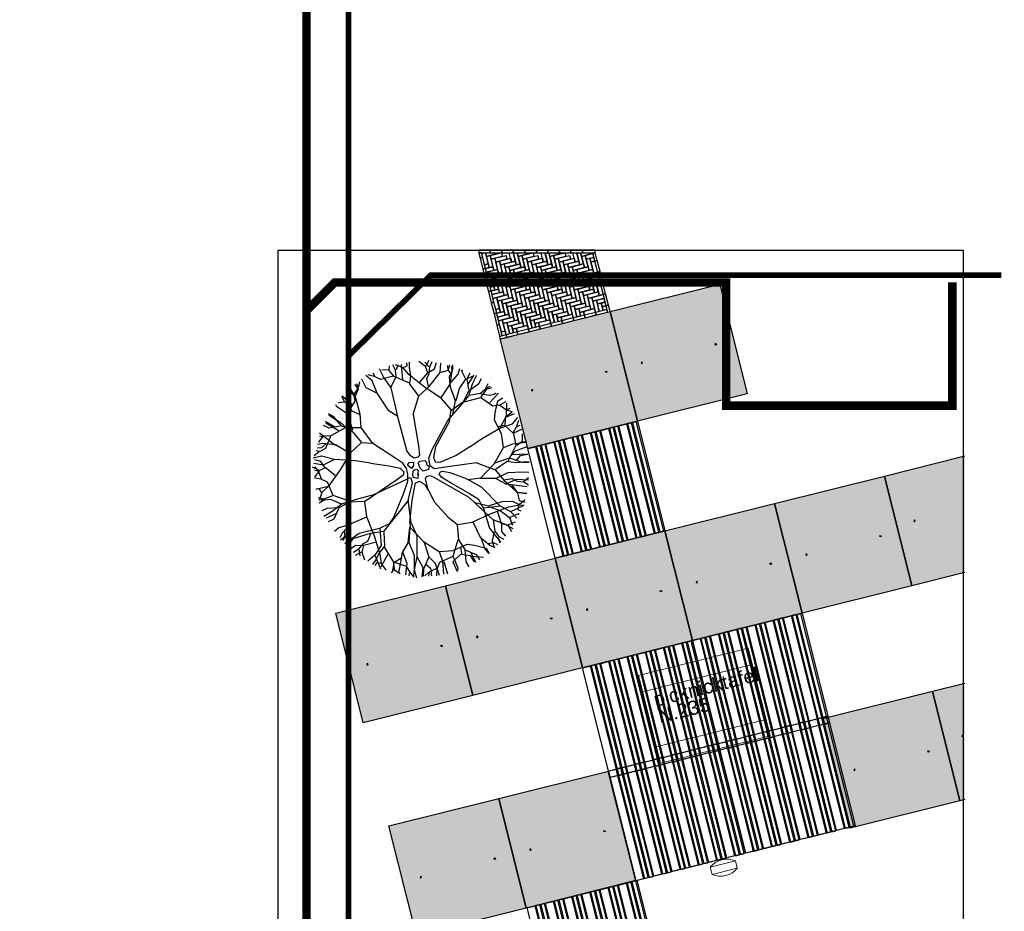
# Model space of a CAD drawing. Header units: millimetres. Extents: x 78245 to 370331, y -43659 to 214111.
# Tile 39 of 64: x 165628 to 183040, y 106208 to 121984. Entities that reach past the tile are written whole.
import ezdxf
from ezdxf.lldxf.tags import DXFTag

# ---------------------------------------------------------------- set-up
doc = ezdxf.new("R2010")
doc.units = ezdxf.units.MM
doc.header["$LTSCALE"] = 100
doc.linetypes.add('DASHED2', pattern=[9.525, 6.35, -3.175])
for name, color, linetype in [('T--L9041_VERHARDING_Voetpad', 9, 'DASHED2'), ('T--L9042_Groenvoorziening', 3, 'Continuous'), ('T--L9052_1988_Hemelwater_Afvoer', 153, 'HEMELWATER_AFVOER'), ('T--WL9052--_Riolering', 200, 'VUIL_WATER_AFVOER')]:
    doc.layers.add(name, color=color, linetype=linetype)
doc.layers.add('T--L9071_TERREIN_INR_Banken', color=250, linetype='Continuous', lineweight=0)
doc.styles.add('KW1C', font='arial.ttf', dxfattribs={"height": 250})
doc.styles.get("Standard").update_dxf_attribs({"font": 'arial.ttf'})
tags = doc.linetypes.add('HEMELWATER_AFVOER', pattern='A,12.7,-5.08,["HWA",Standard,S=2.54,R=0,X=-2.54,Y=-1.27],-7.62', length=25.4).pattern_tags.tags
tags[6] = DXFTag(74, 10)
tags = doc.linetypes.add('VUIL_WATER_AFVOER', pattern='A,12.7,-5.08,["VWA",Standard,S=2.54,R=0,X=-2.54,Y=-1.27],-7.62', length=25.4).pattern_tags.tags
tags[6] = DXFTag(74, 10)

# ---------------------------------------------------------------- blocks, each defined once
blk = doc.blocks.new('Stelconplaat 2x2m met hoeklijn')
at = {"linetype": 'Continuous', "true_color": 0xc7c8ca}
h = blk.add_hatch(color=9, dxfattribs=at)
h.dxf.hatch_style = 1
h.paths.add_polyline_path([(2000, 2000), (0, 2000), (0, 0), (2000, 0)])
h.paths.add_polyline_path([(336, 993), (336, 973), (316, 973), (316, 993)], flags=16)
h.paths.add_polyline_path([(1664, 993), (1684, 993), (1684, 973), (1664, 973)], flags=16)
at = {"layer": 'T--L9042_Groenvoorziening', "color": 252, "linetype": 'ByBlock'}
for p, q in [((336, 993), (316, 993)), ((316, 993), (316, 973)), ((316, 973), (336, 973)), ((336, 973), (336, 993)), ((1664, 973), (1664, 993)), ((1664, 993), (1684, 993)), ((1684, 973), (1664, 973)), ((1684, 993), (1684, 973))]:
    blk.add_line(p, q, dxfattribs=at)
blk.add_lwpolyline([(0, 2000), (2000, 2000), (2000, 0), (0, 0)], close=True, dxfattribs=at)
blk = doc.blocks.new('Terrasplanken 2.00 x 1.80')
at = {"layer": 'T--L9042_Groenvoorziening', "color": 45, "linetype": 'ByBlock'}
for points in [[(0, 1880), (2000, 1880), (2000, -120), (0, -120)], [(0, 1880), (140, 1880), (140, -120), (0, -120)], [(227.5, 1880), (157.5, 1880), (157.5, -120), (227.5, -120)], [(315, 1880), (245, 1880), (245, -120), (315, -120)], [(332.5, 1880), (472.5, 1880), (472.5, -120), (332.5, -120)], [(560, 1880), (490, 1880), (490, -120), (560, -120)], [(647.5, 1880), (577.5, 1880), (577.5, -120), (647.5, -120)], [(665, 1880), (805, 1880), (805, -120), (665, -120)], [(892.5, 1880), (822.5, 1880), (822.5, -120), (892.5, -120)], [(980, 1880), (910, 1880), (910, -120), (980, -120)], [(997.5, 1880), (1137.5, 1880), (1137.5, -120), (997.5, -120)], [(1225, 1880), (1155, 1880), (1155, -120), (1225, -120)], [(1312.5, 1880), (1242.5, 1880), (1242.5, -120), (1312.5, -120)], [(1330, 1880), (1470, 1880), (1470, -120), (1330, -120)], [(1557.5, 1880), (1487.5, 1880), (1487.5, -120), (1557.5, -120)], [(1645, 1880), (1575, 1880), (1575, -120), (1645, -120)], [(1662.5, 1880), (1802.5, 1880), (1802.5, -120), (1662.5, -120)], [(1890, 1880), (1820, 1880), (1820, -120), (1890, -120)], [(1977.5, 1880), (1907.5, 1880), (1907.5, -120), (1977.5, -120)]]:
    blk.add_lwpolyline(points, close=True, dxfattribs=at)
blk = doc.blocks.new('Afvalbak')
at = {"layer": 'T--L9071_TERREIN_INR_Banken', "linetype": 'Continuous'}
blk.add_lwpolyline([(-65, 0), (65, 0), (65, -460), (-65, -460)], close=True, dxfattribs=at)
for centre, start, end in [((225.625, -230), 141.641984, 218.358016), ((-225.625, -230), 321.641984, 38.358016)]:
    blk.add_arc(centre, 370.625, start, end, dxfattribs=at)
blk = doc.blocks.new('Picknicktafel N.235')
at = {"layer": 'T--L9071_TERREIN_INR_Banken'}
for points in [[(0, 0), (1552, 388), (1067, 2328), (-485, 1940)], [(1264, 316), (779, 2256), (1067, 2328), (1552, 388)], [(289, 72), (-196, 2012), (779, 2256), (1264, 316)], [(289, 72), (-196, 2012), (-485, 1940), (0, 0)]]:
    blk.add_lwpolyline(points, close=True, dxfattribs=at)
at = {"layer": 'T--L9071_TERREIN_INR_Banken', "char_height": 250, "attachment_point": 1, "rotation": 104.0362, "style": 'KW1C'}
for s, insert in [('picknicktafel', (312, 244)), ('N.235', (605, 321))]:
    blk.add_mtext(s, dxfattribs=dict(at, insert=insert))
blk = doc.blocks.new('boom13')
for p, q in [((-606, 955), (-1011, 1186)), ((-449, 798), (-606, 955)), ((137, 948), (50, 672)), ((-679, 738), (-388, 450)), ((-370, 711), (-449, 798)), ((-213, 484), (-370, 711)), ((299, 369), (659, 718)), ((-204, 179), (-722, 696)), ((50, 672), (6, 360)), ((-388, 450), (-261, 327)), ((-156, 367), (-213, 484)), ((-156, 327), (-156, 367)), ((6, 360), (32, 289)), ((121, 280), (299, 369)), ((-966, 249), (-645, 88)), ((-261, 327), (-187, 297)), ((-170, 127), (-204, 179)), ((-187, 297), (-156, 327)), ((32, 289), (121, 280)), ((-645, 88), (-379, 36)), ((-379, 36), (-204, 40)), ((-204, 40), (-170, 70)), ((-170, 70), (-170, 127)), ((228, 49), (201, 13)), ((201, 13), (201, -58)), ((388, 76), (228, 49)), ((950, 127), (388, 76)), ((201, -58), (255, -111)), ((255, -111), (362, -147)), ((362, -147), (935, -144))]:
    blk.add_line(p, q)
for points in [[(-413, 759), (-447, 992), (-269, 1281), (-35, 1515), (-13, 1692), (-46, 1926)], [(-285, 1532), (-63, 1735), (-14, 1860), (-45, 1939)], [(-224, 1581), (-146, 1704), (-124, 1926)], [(354, 1515), (343, 1637), (165, 1748), (199, 1926)], [(-814, 1737), (-669, 1392), (-536, 1248), (-447, 981), (-524, 1248), (-480, 1481), (-536, 1726), (-569, 1837)], [(-585, 1378), (-599, 1520), (-669, 1591), (-715, 1702), (-785, 1773)], [(-708, 1694), (-659, 1803)], [(-669, 1381), (-636, 1592), (-702, 1793)], [(-257, 1303), (-235, 1570), (-369, 1759), (-402, 1881)], [(-366, 1282), (-285, 1517), (-346, 1659), (-369, 1793), (-399, 1887)], [(-313, 1681), (-246, 1770), (-257, 1904)], [(-189, 1626), (-250, 1894)], [(-55, 1742), (181, 1756), (261, 1834), (270, 1904)], [(-22, 1868), (112, 1906)], [(137, 948), (215, 1182), (313, 1542), (331, 1778), (411, 1903)], [(269, 1841), (364, 1903)], [(321, 1550), (472, 1698), (497, 1863)], [(343, 1648), (488, 1704), (532, 1826)], [(499, 1715), (710, 1781)], [(590, 1752), (544, 1831)], [(707, 1648), (598, 1744), (607, 1815)], [(929, 1057), (924, 1363), (729, 1530), (715, 1656), (740, 1774)], [(-966, 249), (-1136, 377), (-1160, 636), (-1100, 999), (-1069, 1336), (-1084, 1501), (-1026, 1635)], [(-1158, 1348), (-1114, 1592)], [(-838, 771), (-961, 988), (-951, 1244), (-993, 1420), (-1088, 1527), (-1114, 1604)], [(-874, 1546), (-1008, 1540), (-1062, 1627)], [(-702, 1481), (-858, 1537), (-925, 1692)], [(-169, 984), (-173, 989), (-374, 1274), (-593, 1370), (-859, 1546), (-920, 1704)], [(-35, 1515), (210, 1548), (477, 1492), (599, 1537), (788, 1637), (821, 1737)], [(800, 1490), (920, 1686)], [(988, 1381), (922, 1526), (922, 1604), (933, 1648)], [(932, 1371), (1068, 1535), (1076, 1574)], [(1040, 1500), (1046, 1595)], [(-969, 892), (-1014, 1192), (-1158, 1337), (-1303, 1415)], [(-1254, 1296), (-1229, 1464), (-1251, 1463)], [(-1095, 1504), (-1160, 1475), (-1194, 1518)], [(685, 691), (848, 929), (1012, 1163), (1200, 1286), (1325, 1397)], [(848, 806), (945, 1056), (1095, 1189), (1176, 1392), (1248, 1462)], [(1020, 1171), (1001, 1377), (1055, 1484), (1130, 1550)], [(-1383, 1234), (-1502, 1265)], [(-722, 696), (-968, 847), (-1210, 999), (-1342, 1181), (-1459, 1300)], [(-972, 987), (-1092, 1170), (-1254, 1296), (-1400, 1311)], [(-1104, 1115), (-1320, 1126), (-1373, 1231), (-1358, 1377)], [(988, 926), (1177, 1037), (1311, 1192), (1333, 1337)], [(1119, 1196), (1316, 1218), (1395, 1296)], [(1214, 1211), (1341, 1351)], [(-1218, 1007), (-1423, 978), (-1532, 1026), (-1602, 1097)], [(-1330, 1129), (-1455, 1092), (-1557, 1142)], [(1305, 896), (1432, 1083), (1519, 1137)], [(1311, 1192), (1478, 1159), (1478, 1181)], [(-1157, 647), (-1453, 701), (-1638, 830), (-1700, 903)], [(-1427, 965), (-1568, 891), (-1646, 887), (-1690, 896)], [(-1598, 808), (-1608, 902), (-1661, 962)], [(-1548, 1010), (-1643, 1011)], [(-679, 738), (-791, 848), (-980, 892), (-1347, 903), (-1637, 1026)], [(-169, 984), (-101, 476), (-74, 236), (-3, 182), (130, 191), (264, 289), (685, 691)], [(766, 803), (988, 914), (1244, 892), (1422, 926), (1533, 1014), (1611, 1037)], [(1098, 677), (1297, 903), (1502, 996), (1597, 1011)], [(1463, 973), (1549, 932), (1627, 947)], [(1542, 801), (1542, 935), (1631, 984)], [(-1509, -64), (-1555, 179), (-1512, 448), (-1563, 568), (-1672, 752), (-1774, 780)], [(-1451, 712), (-1677, 725), (-1768, 772)], [(659, 718), (855, 798), (1090, 685), (1371, 447), (1644, 247), (1792, 175), (1878, 56)], [(945, 124), (950, 127), (1245, 314), (1352, 529), (1541, 785), (1701, 838)], [(1360, 520), (1502, 527), (1577, 594), (1689, 634), (1764, 701)], [(1600, 578), (1633, 704), (1728, 766)], [(-1613, 398), (-1733, 556), (-1840, 584)], [(-1736, 459), (-1813, 667)], [(1472, 391), (1592, 570), (1710, 561), (1827, 474)], [(1681, 627), (1788, 573)], [(1718, 569), (1805, 655)], [(-1138, 366), (-1403, 320), (-1594, 382), (-1810, 346), (-1907, 371)], [(-1674, 471), (-1860, 508)], [(-1661, 307), (-1724, 449), (-1848, 487)], [(-1529, 325), (-1650, 308), (-1752, 124), (-1932, 149)], [(-1667, 148), (-1877, 180), (-1915, 167)], [(-1395, 307), (-1656, 145), (-1699, -108), (-1799, -185), (-1913, -224)], [(1252, 306), (1483, 213), (1628, 268), (1763, 283), (1859, 309)], [(1499, 212), (1690, -20), (1812, -74), (1893, -48)], [(1800, 183), (1809, 254), (1864, 261)], [(-879, -432), (-510, -289), (-226, -147), (-217, -67), (-297, 5), (-404, 31)], [(0, 162), (-62, 137), (-62, 37), (0, 0), (100, -12), (125, 25), (112, 112), (75, 137), (37, 125), (0, 150)], [(1521, -126), (1674, 12), (1792, 33), (1890, 12)], [(1587, 113), (1858, 159)], [(1797, 55), (1876, 106)], [(-1701, -27), (-1930, -25)], [(-879, -432), (-967, -449), (-1264, -286), (-1509, -64), (-1688, -51), (-1919, -96)], [(-1566, -256), (-1692, -185), (-1916, -173)], [(-87, -62), (-162, -87), (-125, -162), (-62, -150), (0, -125), (0, -62), (-37, -50), (-100, -75)], [(75, -100), (37, -150), (112, -200), (150, -162), (137, -87), (75, -100)], [(935, -144), (1224, -133), (1510, -124), (1721, -202), (1884, -236)], [(986, -142), (1123, -269), (1479, -385), (1713, -415), (1834, -501)], [(1697, -28), (1699, -264), (1772, -347), (1843, -360)], [(1821, -67), (1852, -203)], [(-1662, -350), (-1754, -288), (-1887, -306)], [(-1789, -188), (-1814, -330), (-1879, -359)], [(-1817, -341), (-1861, -422)], [(-1287, -276), (-1555, -267), (-1737, -410), (-1857, -449)], [(-891, -407), (-492, -352), (-218, -204), (-135, -200), (-113, -230), (-130, -300), (-237, -923)], [(-702, -669), (-359, -405), (-163, -271), (-39, -236), (59, -236), (166, -271), (264, -360), (639, -692)], [(319, -824), (184, -520), (95, -342), (15, -298), (-39, -325), (-83, -431), (-318, -1107)], [(-1505, -468), (-1710, -415), (-1864, -478)], [(-891, -407), (-1135, -370), (-1495, -471), (-1706, -577), (-1854, -573)], [(-1693, -853), (-1356, -691), (-1218, -551), (-956, -449), (-1218, -540), (-1454, -507), (-1695, -574), (-1805, -613)], [(-492, -352), (-495, -358), (-911, -922), (-881, -1160), (-895, -1478), (-999, -1611)], [(1486, -393), (1626, -551), (1790, -585)], [(1780, -356), (1837, -454)], [(-1728, -663), (-1831, -613)], [(-1477, -889), (-1610, -694), (-1718, -666), (-1783, -695)], [(-1344, -691), (-1557, -668), (-1754, -744)], [(-702, -669), (-806, -786), (-841, -977), (-833, -1345), (-941, -1639)], [(638, -689), (708, -890), (584, -1119), (332, -1387), (120, -1650), (40, -1795), (-83, -1874)], [(637, -691), (642, -693), (968, -818), (1204, -776), (1522, -774), (1661, -871)], [(1535, -766), (1643, -686), (1736, -728)], [(1565, -784), (1666, -680), (1736, -692)], [(1674, -672), (1756, -630)], [(-1602, -926), (-1703, -830)], [(-1443, -729), (-1491, -887), (-1643, -962)], [(319, -824), (428, -1069), (547, -1423), (663, -1629), (666, -1778)], [(963, -976), (1270, -987), (1446, -800), (1573, -792), (1689, -823)], [(966, -829), (1029, -1069), (1159, -1153), (1252, -1252), (1330, -1314)], [(1201, -787), (1292, -897), (1390, -917), (1490, -983), (1588, -1004)], [(1403, -869), (1592, -998)], [(-1179, -979), (-1466, -892), (-1599, -915), (-1651, -982)], [(-1308, -945), (-1507, -1134)], [(-922, -919), (-1165, -971), (-1255, -1096), (-1359, -1184), (-1424, -1259)], [(-841, -966), (-1139, -1026), (-1276, -1177), (-1346, -1326)], [(-237, -923), (-239, -1212), (-245, -1498), (-333, -1704), (-375, -1866)], [(717, -882), (962, -992), (1087, -1149), (1286, -1240), (1352, -1315)], [(1277, -995), (1434, -1138), (1473, -1149)], [(1479, -981), (1500, -1099)], [(-318, -1107), (-576, -1144), (-942, -1102), (-1280, -1088), (-1443, -1111), (-1580, -1060)], [(-1287, -1178), (-1533, -1146)], [(-1445, -1122), (-1413, -1185), (-1455, -1222)], [(-1057, -1112), (-1057, -1328), (-1160, -1386), (-1306, -1378)], [(-892, -1157), (-1006, -1242), (-1031, -1339), (-1102, -1435), (-1127, -1532)], [(-587, -1142), (-626, -1440), (-745, -1631), (-816, -1696)], [(-307, -1109), (-249, -1371), (-300, -1565), (-254, -1779), (-274, -1877)], [(576, -1126), (792, -1336), (874, -1546), (884, -1641)], [(1038, -1082), (966, -1374), (995, -1505), (1065, -1554)], [(1011, -1213), (1210, -1402)], [(1093, -1173), (1105, -1371), (1179, -1454)], [(-1059, -1339), (-1017, -1461), (-1061, -1566)], [(-235, -1363), (-61, -1615), (194, -1645), (276, -1742), (321, -1853)], [(963, -1385), (775, -1528), (752, -1636), (784, -1700)], [(784, -1343), (965, -1480), (1014, -1570)], [(1103, -1268), (1237, -1402)], [(-1099, -1424), (-1218, -1439)], [(-1162, -1397), (-1187, -1517)], [(-887, -1491), (-812, -1602), (-859, -1694)], [(-637, -1438), (-639, -1665), (-681, -1758)], [(-248, -1508), (-117, -1669), (-102, -1788), (-127, -1884)], [(271, -1486), (445, -1614), (430, -1731), (336, -1844)], [(544, -1434), (501, -1641), (572, -1792)], [(853, -1505), (808, -1589), (819, -1668)], [(1006, -1508), (916, -1614)], [(-726, -1590), (-819, -1605), (-876, -1661)], [(-316, -1584), (-467, -1712), (-490, -1821)], [(-386, -1649), (-414, -1837)], [(-63, -1626), (-84, -1837), (-69, -1874)], [(113, -1651), (122, -1880)], [(278, -1731), (422, -1749), (454, -1813)], [(437, -1740), (518, -1831)], [(452, -1623), (576, -1662), (633, -1760)], [(750, -1647), (705, -1752)], [(-81, -1793), (-33, -1875)], [(47, -1803), (118, -1815), (122, -1870)], [(433, -1752), (515, -1792)]]:
    blk.add_lwpolyline(points)

msp = doc.modelspace()

# ---------------------------------------------------------------- hatches: boundary and pattern name
at = {"layer": 'T--L9041_VERHARDING_Voetpad', "linetype": 'Continuous', "true_color": 0xc7c8ca}
h = msp.add_hatch(color=9, dxfattribs=at)
h.dxf.hatch_style = 1
h.paths.add_polyline_path([(181488.883, 113014.414), (181493.735, 112995.012), (181474.333, 112990.16), (181469.481, 113009.562)], flags=16)
h.paths.add_polyline_path([(182341.808, 112204.502), (182341.808, 114266.089), (180918.765, 113910.229), (181403.963, 111969.976)])
h = msp.add_hatch(color=9, dxfattribs=at)
h.dxf.hatch_style = 1
h.paths.add_polyline_path([(182338.467, 109207.428), (182343.319, 109188.025), (182323.916, 109183.173), (182319.064, 109202.576)], flags=16)
h.paths.add_polyline_path([(182341.808, 108185.061), (182341.808, 109187.647), (182343.319, 109188.025), (182341.808, 109194.066), (182341.808, 110246.648), (181768.348, 110103.243), (182253.547, 108162.989)])

# ---------------------------------------------------------------- linework, layer by layer
at = {"layer": 'T--L9041_VERHARDING_Voetpad', "linetype": 'ByBlock'}
msp.add_lwpolyline([(170199.696, 117905.739), (182312.696, 117905.739), (182312.696, 94325.739), (170199.696, 94325.739), (170199.696, 117905.739)], dxfattribs=at)
at = {"layer": 'T--L9041_VERHARDING_Voetpad', "color": 43, "true_color": 0xcba65d}
for points in [[(173948.787, 117905.751), (173744.787, 117905.739), (173744.79, 117857.739), (173948.79, 117857.751)], [(174152.787, 117905.763), (173948.787, 117905.751), (173948.79, 117857.751), (174152.79, 117857.763)], [(174356.787, 117905.775), (174152.787, 117905.763), (174152.79, 117857.763), (174356.79, 117857.775)], [(174560.787, 117905.787), (174356.787, 117905.775), (174356.79, 117857.775), (174560.79, 117857.787)], [(174764.787, 117905.8), (174560.787, 117905.787), (174560.79, 117857.787), (174764.79, 117857.8)], [(174968.787, 117905.812), (174764.787, 117905.8), (174764.79, 117857.8), (174968.79, 117857.812)], [(175172.787, 117905.824), (174968.787, 117905.812), (174968.79, 117857.812), (175172.79, 117857.824)], [(175376.787, 117905.836), (175172.787, 117905.824), (175172.79, 117857.824), (175376.79, 117857.836)], [(175580.787, 117905.849), (175376.787, 117905.836), (175376.79, 117857.836), (175580.79, 117857.849)], [(175802.405, 117905.862), (175580.787, 117905.849), (175580.79, 117857.849), (175802.408, 117857.862)], [(173748.308, 117851.918), (173769.532, 117767.047), (173816.098, 117778.692), (173794.875, 117863.563)], [(173769.532, 117767.047), (173819.022, 117569.141), (173865.588, 117580.786), (173816.098, 117778.692)], [(173849.092, 117646.755), (173799.601, 117844.661), (173865.57, 117861.157), (173915.06, 117663.251)], [(173865.57, 117861.157), (174079.972, 117857.759), (174079.973, 117844.679), (173882.067, 117795.189)], [(173931.557, 117597.283), (173882.067, 117795.189), (173948.035, 117811.685), (173997.526, 117613.78)], [(173948.035, 117811.685), (174145.941, 117861.176), (174162.438, 117795.207), (173964.532, 117745.717)], [(174014.022, 117547.811), (173964.532, 117745.717), (174030.501, 117762.214), (174079.991, 117564.308)], [(174030.501, 117762.214), (174228.407, 117811.704), (174244.903, 117745.735), (174046.997, 117696.245)], [(174096.488, 117498.339), (174046.997, 117696.245), (174112.966, 117712.742), (174162.456, 117514.836)], [(174112.966, 117712.742), (174310.872, 117762.232), (174327.369, 117696.263), (174129.463, 117646.773)], [(174195.431, 117663.27), (174393.337, 117712.76), (174409.834, 117646.791), (174211.928, 117597.301)], [(174327.369, 117696.263), (174286.98, 117857.771), (174357.073, 117857.775), (174393.337, 117712.76)], [(174409.834, 117646.791), (174360.344, 117844.697), (174426.312, 117861.194), (174475.803, 117663.288)], [(174427.166, 117857.779), (174637.445, 117857.792), (174640.715, 117844.716), (174442.809, 117795.225)], [(174492.299, 117597.32), (174442.809, 117795.225), (174508.778, 117811.722), (174558.268, 117613.816)], [(174508.778, 117811.722), (174706.684, 117861.212), (174723.18, 117795.244), (174525.274, 117745.754)], [(174574.765, 117547.848), (174525.274, 117745.754), (174591.243, 117762.25), (174640.733, 117564.344)], [(174591.243, 117762.25), (174789.149, 117811.741), (174805.646, 117745.772), (174607.74, 117696.282)], [(174657.23, 117498.376), (174607.74, 117696.282), (174673.708, 117712.778), (174723.199, 117514.873)], [(174673.708, 117712.778), (174871.614, 117762.269), (174888.111, 117696.3), (174690.205, 117646.81)], [(174756.174, 117663.307), (174954.08, 117712.797), (174970.576, 117646.828), (174772.67, 117597.338)], [(174888.111, 117696.3), (174847.724, 117857.805), (174917.816, 117857.809), (174954.08, 117712.797)], [(174970.576, 117646.828), (174921.086, 117844.734), (174987.055, 117861.231), (175036.545, 117663.325)], [(174987.055, 117861.231), (175201.456, 117857.826), (175201.457, 117844.752), (175003.551, 117795.262)], [(175053.042, 117597.356), (175003.551, 117795.262), (175069.52, 117811.759), (175119.01, 117613.853)], [(175069.52, 117811.759), (175267.426, 117861.249), (175283.923, 117795.281), (175086.017, 117745.79)], [(175135.507, 117547.884), (175086.017, 117745.79), (175151.985, 117762.287), (175201.476, 117564.381)], [(175151.985, 117762.287), (175349.891, 117811.777), (175366.388, 117745.809), (175168.482, 117696.318)], [(175217.972, 117498.413), (175168.482, 117696.318), (175234.451, 117712.815), (175283.941, 117514.909)], [(175234.451, 117712.815), (175432.357, 117762.305), (175448.853, 117696.337), (175250.948, 117646.847)], [(175316.916, 117663.343), (175514.822, 117712.834), (175531.319, 117646.865), (175333.413, 117597.375)], [(175448.853, 117696.337), (175408.467, 117857.838), (175478.56, 117857.843), (175514.822, 117712.834)], [(175531.319, 117646.865), (175481.828, 117844.771), (175547.797, 117861.268), (175597.287, 117663.362)], [(175547.797, 117857.847), (175758.931, 117857.859), (175762.2, 117844.789), (175564.294, 117795.299)], [(175613.784, 117597.393), (175564.294, 117795.299), (175630.262, 117811.796), (175679.753, 117613.89)], [(175630.262, 117811.796), (175762.2, 117844.789), (175778.696, 117778.821), (175646.759, 117745.827)], [(175696.249, 117547.921), (175646.759, 117745.827), (175712.728, 117762.324), (175762.218, 117564.418)], [(175712.728, 117762.324), (175778.696, 117778.821), (175795.193, 117712.852), (175729.225, 117696.355)], [(175778.715, 117498.449), (175729.225, 117696.355), (175795.193, 117712.852), (175844.683, 117514.946)], [(175841.759, 117724.497), (175806.953, 117863.683), (175760.387, 117852.038), (175795.193, 117712.852)], [(175891.249, 117526.591), (175841.759, 117724.497), (175795.193, 117712.852), (175844.683, 117514.946)], [(173819.022, 117569.141), (173868.513, 117371.235), (173915.079, 117382.88), (173865.588, 117580.786)], [(173849.092, 117646.755), (173915.06, 117663.251), (173931.557, 117597.283), (173865.588, 117580.786)], [(173865.588, 117580.786), (173997.526, 117613.78), (174014.022, 117547.811), (173882.085, 117514.817)], [(173882.085, 117514.817), (174079.991, 117564.308), (174096.488, 117498.339), (173898.582, 117448.849)], [(174178.953, 117448.867), (174129.463, 117646.773), (174195.431, 117663.27), (174244.922, 117465.364)], [(174261.418, 117399.395), (174211.928, 117597.301), (174277.897, 117613.798), (174327.387, 117415.892)], [(174277.897, 117613.798), (174475.803, 117663.288), (174492.299, 117597.32), (174294.393, 117547.829)], [(174343.884, 117349.924), (174294.393, 117547.829), (174360.362, 117564.326), (174409.852, 117366.42)], [(174360.362, 117564.326), (174558.268, 117613.816), (174574.765, 117547.848), (174376.859, 117498.357)], [(174442.827, 117514.854), (174640.733, 117564.344), (174657.23, 117498.376), (174459.324, 117448.886)], [(174739.695, 117448.904), (174690.205, 117646.81), (174756.174, 117663.307), (174805.664, 117465.401)], [(174822.161, 117399.432), (174772.67, 117597.338), (174838.639, 117613.835), (174888.129, 117415.929)], [(174838.639, 117613.835), (175036.545, 117663.325), (175053.042, 117597.356), (174855.136, 117547.866)], [(174904.626, 117349.96), (174855.136, 117547.866), (174921.104, 117564.363), (174970.595, 117366.457)], [(174921.104, 117564.363), (175119.01, 117613.853), (175135.507, 117547.884), (174937.601, 117498.394)], [(175003.57, 117514.891), (175201.476, 117564.381), (175217.972, 117498.413), (175020.067, 117448.922)], [(175300.438, 117448.941), (175250.948, 117646.847), (175316.916, 117663.343), (175366.406, 117465.438)], [(175382.903, 117399.469), (175333.413, 117597.375), (175399.381, 117613.871), (175448.872, 117415.966)], [(175399.381, 117613.871), (175597.287, 117663.362), (175613.784, 117597.393), (175415.878, 117547.903)], [(175465.368, 117349.997), (175415.878, 117547.903), (175481.847, 117564.4), (175531.337, 117366.494)], [(175481.847, 117564.4), (175679.753, 117613.89), (175696.249, 117547.921), (175498.344, 117498.431)], [(175564.312, 117514.928), (175762.218, 117564.418), (175778.715, 117498.449), (175580.809, 117448.959)], [(173868.513, 117371.235), (173918.003, 117173.33), (173964.569, 117184.974), (173915.079, 117382.88)], [(173948.072, 117250.943), (173898.582, 117448.849), (173964.55, 117465.346), (174014.041, 117267.44)], [(173964.55, 117465.346), (174162.456, 117514.836), (174178.953, 117448.867), (173981.047, 117399.377)], [(174030.537, 117201.471), (173981.047, 117399.377), (174047.016, 117415.874), (174096.506, 117217.968)], [(174047.016, 117415.874), (174244.922, 117465.364), (174261.418, 117399.395), (174063.513, 117349.905)], [(174113.003, 117151.999), (174063.513, 117349.905), (174129.481, 117366.402), (174178.971, 117168.496)], [(174129.481, 117366.402), (174327.387, 117415.892), (174343.884, 117349.924), (174145.978, 117300.433)], [(174211.947, 117316.93), (174409.852, 117366.42), (174426.349, 117300.452), (174228.443, 117250.961)], [(174426.349, 117300.452), (174376.859, 117498.357), (174442.827, 117514.854), (174492.318, 117316.948)], [(174508.814, 117250.98), (174459.324, 117448.886), (174525.293, 117465.382), (174574.783, 117267.477)], [(174525.293, 117465.382), (174723.199, 117514.873), (174739.695, 117448.904), (174541.79, 117399.414)], [(174591.28, 117201.508), (174541.79, 117399.414), (174607.758, 117415.911), (174657.248, 117218.005)], [(174607.758, 117415.911), (174805.664, 117465.401), (174822.161, 117399.432), (174624.255, 117349.942)], [(174673.745, 117152.036), (174624.255, 117349.942), (174690.224, 117366.439), (174739.714, 117168.533)], [(174690.224, 117366.439), (174888.129, 117415.929), (174904.626, 117349.96), (174706.72, 117300.47)], [(174772.689, 117316.967), (174970.595, 117366.457), (174987.091, 117300.488), (174789.186, 117250.998)], [(174987.091, 117300.488), (174937.601, 117498.394), (175003.57, 117514.891), (175053.06, 117316.985)], [(175069.557, 117251.017), (175020.067, 117448.922), (175086.035, 117465.419), (175135.525, 117267.513)], [(175086.035, 117465.419), (175283.941, 117514.909), (175300.438, 117448.941), (175102.532, 117399.451)], [(175152.022, 117201.545), (175102.532, 117399.451), (175168.501, 117415.947), (175217.991, 117218.041)], [(175168.501, 117415.947), (175366.406, 117465.438), (175382.903, 117399.469), (175184.997, 117349.979)], [(175234.488, 117152.073), (175184.997, 117349.979), (175250.966, 117366.475), (175300.456, 117168.57)], [(175250.966, 117366.475), (175448.872, 117415.966), (175465.368, 117349.997), (175267.463, 117300.507)], [(175333.431, 117317.004), (175531.337, 117366.494), (175547.834, 117300.525), (175349.928, 117251.035)], [(175547.834, 117300.525), (175498.344, 117498.431), (175564.312, 117514.928), (175613.802, 117317.022)], [(175630.299, 117251.053), (175580.809, 117448.959), (175646.778, 117465.456), (175696.268, 117267.55)], [(175646.778, 117465.456), (175844.683, 117514.946), (175861.18, 117448.978), (175663.274, 117399.487)], [(175712.765, 117201.581), (175663.274, 117399.487), (175729.243, 117415.984), (175778.733, 117218.078)], [(175729.243, 117415.984), (175861.18, 117448.978), (175877.677, 117383.009), (175745.74, 117350.015)], [(175795.23, 117152.11), (175745.74, 117350.015), (175811.708, 117366.512), (175861.198, 117168.606)], [(175811.708, 117366.512), (175877.677, 117383.009), (175894.174, 117317.04), (175828.205, 117300.544)], [(175940.74, 117328.685), (175891.249, 117526.591), (175844.683, 117514.946), (175894.174, 117317.04)], [(173918.003, 117173.33), (173967.493, 116975.424), (174014.059, 116987.069), (173964.569, 117184.974)], [(173948.072, 117250.943), (174014.041, 117267.44), (174030.537, 117201.471), (173964.569, 117184.974)], [(173964.569, 117184.974), (174096.506, 117217.968), (174113.003, 117151.999), (173981.066, 117119.006)], [(174195.468, 117102.527), (174145.978, 117300.433), (174211.947, 117316.93), (174261.437, 117119.024)], [(174277.934, 117053.056), (174228.443, 117250.961), (174294.412, 117267.458), (174343.902, 117069.552)], [(174294.412, 117267.458), (174492.318, 117316.948), (174508.814, 117250.98), (174310.909, 117201.49)], [(174360.399, 117003.584), (174310.909, 117201.49), (174376.877, 117217.986), (174426.367, 117020.08)], [(174376.877, 117217.986), (174574.783, 117267.477), (174591.28, 117201.508), (174393.374, 117152.018)], [(174459.343, 117168.514), (174657.248, 117218.005), (174673.745, 117152.036), (174475.839, 117102.546)], [(174756.211, 117102.564), (174706.72, 117300.47), (174772.689, 117316.967), (174822.179, 117119.061)], [(174838.676, 117053.092), (174789.186, 117250.998), (174855.154, 117267.495), (174904.644, 117069.589)], [(174855.154, 117267.495), (175053.06, 117316.985), (175069.557, 117251.017), (174871.651, 117201.526)], [(174921.141, 117003.62), (174871.651, 117201.526), (174937.62, 117218.023), (174987.11, 117020.117)], [(174937.62, 117218.023), (175135.525, 117267.513), (175152.022, 117201.545), (174954.116, 117152.054)], [(175020.085, 117168.551), (175217.991, 117218.041), (175234.488, 117152.073), (175036.582, 117102.583)], [(175316.953, 117102.601), (175267.463, 117300.507), (175333.431, 117317.004), (175382.921, 117119.098)], [(175399.418, 117053.129), (175349.928, 117251.035), (175415.897, 117267.532), (175465.387, 117069.626)], [(175415.897, 117267.532), (175613.802, 117317.022), (175630.299, 117251.053), (175432.393, 117201.563)], [(175481.884, 117003.657), (175432.393, 117201.563), (175498.362, 117218.06), (175547.852, 117020.154)], [(175498.362, 117218.06), (175696.268, 117267.55), (175712.765, 117201.581), (175514.859, 117152.091)], [(175580.827, 117168.588), (175778.733, 117218.078), (175795.23, 117152.11), (175597.324, 117102.619)], [(175877.695, 117102.638), (175828.205, 117300.544), (175894.174, 117317.04), (175943.664, 117119.134)], [(175990.23, 117130.779), (175940.74, 117328.685), (175894.174, 117317.04), (175943.664, 117119.134)], [(173981.066, 117119.006), (174178.971, 117168.496), (174195.468, 117102.527), (173997.562, 117053.037)], [(174047.053, 116855.131), (173997.562, 117053.037), (174063.531, 117069.534), (174113.021, 116871.628)], [(174063.531, 117069.534), (174261.437, 117119.024), (174277.934, 117053.056), (174080.028, 117003.565)], [(174129.518, 116805.66), (174080.028, 117003.565), (174145.996, 117020.062), (174195.487, 116822.156)], [(174145.996, 117020.062), (174343.902, 117069.552), (174360.399, 117003.584), (174162.493, 116954.093)], [(174228.462, 116970.59), (174426.367, 117020.08), (174442.864, 116954.112), (174244.958, 116904.622)], [(174442.864, 116954.112), (174393.374, 117152.018), (174459.343, 117168.514), (174508.833, 116970.609)], [(174525.33, 116904.64), (174475.839, 117102.546), (174541.808, 117119.043), (174591.298, 116921.137)], [(174541.808, 117119.043), (174739.714, 117168.533), (174756.211, 117102.564), (174558.305, 117053.074)], [(174607.795, 116855.168), (174558.305, 117053.074), (174624.273, 117069.571), (174673.764, 116871.665)], [(174624.273, 117069.571), (174822.179, 117119.061), (174838.676, 117053.092), (174640.77, 117003.602)], [(174690.26, 116805.696), (174640.77, 117003.602), (174706.739, 117020.099), (174756.229, 116822.193)], [(174706.739, 117020.099), (174904.644, 117069.589), (174921.141, 117003.62), (174723.235, 116954.13)], [(174789.204, 116970.627), (174987.11, 117020.117), (175003.607, 116954.149), (174805.701, 116904.658)], [(175003.607, 116954.149), (174954.116, 117152.054), (175020.085, 117168.551), (175069.575, 116970.645)], [(175086.072, 116904.677), (175036.582, 117102.583), (175102.55, 117119.079), (175152.041, 116921.174)], [(175102.55, 117119.079), (175300.456, 117168.57), (175316.953, 117102.601), (175119.047, 117053.111)], [(175168.537, 116855.205), (175119.047, 117053.111), (175185.016, 117069.607), (175234.506, 116871.702)], [(175185.016, 117069.607), (175382.921, 117119.098), (175399.418, 117053.129), (175201.512, 117003.639)], [(175251.003, 116805.733), (175201.512, 117003.639), (175267.481, 117020.136), (175316.971, 116822.23)], [(175267.481, 117020.136), (175465.387, 117069.626), (175481.884, 117003.657), (175283.978, 116954.167)], [(175349.946, 116970.664), (175547.852, 117020.154), (175564.349, 116954.185), (175366.443, 116904.695)], [(175564.349, 116954.185), (175514.859, 117152.091), (175580.827, 117168.588), (175630.318, 116970.682)], [(175646.814, 116904.714), (175597.324, 117102.619), (175663.293, 117119.116), (175712.783, 116921.21)], [(175663.293, 117119.116), (175861.198, 117168.606), (175877.695, 117102.638), (175679.789, 117053.148)], [(175729.28, 116855.242), (175679.789, 117053.148), (175745.758, 117069.644), (175795.248, 116871.738)], [(175745.758, 117069.644), (175943.664, 117119.134), (175960.161, 117053.166), (175762.255, 117003.676)], [(175811.745, 116805.77), (175762.255, 117003.676), (175828.223, 117020.172), (175877.714, 116822.267)], [(175828.223, 117020.172), (175960.161, 117053.166), (175976.657, 116987.197), (175844.72, 116954.204)], [(176039.72, 116932.873), (175990.23, 117130.779), (175943.664, 117119.134), (175993.154, 116921.229)], [(173967.493, 116975.424), (174016.983, 116777.518), (174063.549, 116789.163), (174014.059, 116987.069)], [(174047.053, 116855.131), (174113.021, 116871.628), (174129.518, 116805.66), (174063.549, 116789.163)], [(174211.983, 116756.188), (174162.493, 116954.093), (174228.462, 116970.59), (174277.952, 116772.684)], [(174294.449, 116706.716), (174244.958, 116904.622), (174310.927, 116921.118), (174360.417, 116723.213)], [(174310.927, 116921.118), (174508.833, 116970.609), (174525.33, 116904.64), (174327.424, 116855.15)], [(174376.914, 116657.244), (174327.424, 116855.15), (174393.392, 116871.647), (174442.883, 116673.741)], [(174393.392, 116871.647), (174591.298, 116921.137), (174607.795, 116855.168), (174409.889, 116805.678)], [(174475.858, 116822.175), (174673.764, 116871.665), (174690.26, 116805.696), (174492.354, 116756.206)], [(174772.726, 116756.224), (174723.235, 116954.13), (174789.204, 116970.627), (174838.694, 116772.721)], [(174855.191, 116706.753), (174805.701, 116904.658), (174871.669, 116921.155), (174921.16, 116723.249)], [(174871.669, 116921.155), (175069.575, 116970.645), (175086.072, 116904.677), (174888.166, 116855.187)], [(174937.656, 116657.281), (174888.166, 116855.187), (174954.135, 116871.683), (175003.625, 116673.777)], [(174954.135, 116871.683), (175152.041, 116921.174), (175168.537, 116855.205), (174970.631, 116805.715)], [(175036.6, 116822.211), (175234.506, 116871.702), (175251.003, 116805.733), (175053.097, 116756.243)], [(175333.468, 116756.261), (175283.978, 116954.167), (175349.946, 116970.664), (175399.437, 116772.758)], [(175415.933, 116706.789), (175366.443, 116904.695), (175432.412, 116921.192), (175481.902, 116723.286)], [(175432.412, 116921.192), (175630.318, 116970.682), (175646.814, 116904.714), (175448.908, 116855.223)], [(175481.902, 116723.286), (175448.908, 116855.223), (175514.877, 116871.72), (175547.871, 116739.783)], [(175514.877, 116871.72), (175712.783, 116921.21), (175729.28, 116855.242), (175531.374, 116805.751)], [(175597.342, 116822.248), (175795.248, 116871.738), (175811.745, 116805.77), (175613.839, 116756.28)], [(175823.39, 116759.204), (176021.296, 116808.694), (176009.651, 116855.26), (175811.745, 116805.77)], [(175877.714, 116822.267), (175844.72, 116954.204), (175910.689, 116970.701), (175943.682, 116838.763)], [(175910.689, 116970.701), (175976.657, 116987.197), (175993.154, 116921.229), (175927.185, 116904.732)], [(175927.185, 116904.732), (175993.154, 116921.229), (176009.651, 116855.26), (175943.682, 116838.763)], [(176067.862, 116820.339), (176039.72, 116932.873), (175993.154, 116921.229), (176021.296, 116808.694)], [(174016.983, 116777.518), (174066.473, 116579.612), (174113.04, 116591.257), (174063.549, 116789.163)], [(174063.549, 116789.163), (174195.487, 116822.156), (174211.983, 116756.188), (174080.046, 116723.194)], [(174080.046, 116723.194), (174277.952, 116772.684), (174294.449, 116706.716), (174096.543, 116657.226)], [(174146.033, 116459.32), (174096.543, 116657.226), (174162.511, 116673.722), (174212.002, 116475.816)], [(174162.511, 116673.722), (174360.417, 116723.213), (174376.914, 116657.244), (174179.008, 116607.754)], [(174244.977, 116624.25), (174442.883, 116673.741), (174459.379, 116607.772), (174261.474, 116558.282)], [(174459.379, 116607.772), (174409.889, 116805.678), (174475.858, 116822.175), (174525.348, 116624.269)], [(174541.845, 116558.3), (174492.354, 116756.206), (174558.323, 116772.703), (174607.813, 116574.797)], [(174558.323, 116772.703), (174756.229, 116822.193), (174772.726, 116756.224), (174574.82, 116706.734)], [(174624.31, 116508.828), (174574.82, 116706.734), (174640.788, 116723.231), (174690.279, 116525.325)], [(174640.788, 116723.231), (174838.694, 116772.721), (174855.191, 116706.753), (174657.285, 116657.262)], [(174690.279, 116525.325), (174657.285, 116657.262), (174723.254, 116673.759), (174756.247, 116541.822)], [(174723.254, 116673.759), (174921.16, 116723.249), (174937.656, 116657.281), (174739.751, 116607.79)], [(174805.719, 116624.287), (175003.625, 116673.777), (175020.122, 116607.809), (174822.216, 116558.319)], [(175020.122, 116607.809), (174970.631, 116805.715), (175036.6, 116822.211), (175086.09, 116624.306)], [(175086.09, 116624.306), (175053.097, 116756.243), (175119.065, 116772.74), (175152.059, 116640.802)], [(175119.065, 116772.74), (175316.971, 116822.23), (175333.468, 116756.261), (175135.562, 116706.771)], [(175152.059, 116640.802), (175135.562, 116706.771), (175201.531, 116723.268), (175218.028, 116657.299)], [(175201.531, 116723.268), (175399.437, 116772.758), (175415.933, 116706.789), (175218.028, 116657.299)], [(175229.672, 116610.733), (175427.578, 116660.223), (175415.933, 116706.789), (175218.028, 116657.299)], [(175427.578, 116660.223), (175625.484, 116709.713), (175613.839, 116756.28), (175415.933, 116706.789)], [(175547.871, 116739.783), (175531.374, 116805.751), (175597.342, 116822.248), (175613.839, 116756.28)], [(175625.484, 116709.713), (175823.39, 116759.204), (175811.745, 116805.77), (175613.839, 116756.28)], [(174066.473, 116579.612), (174115.964, 116381.706), (174162.53, 116393.351), (174113.04, 116591.257)], [(174228.498, 116409.848), (174179.008, 116607.754), (174244.977, 116624.25), (174294.467, 116426.345)], [(174294.467, 116426.345), (174261.474, 116558.282), (174327.442, 116574.779), (174360.436, 116442.841)], [(174327.442, 116574.779), (174525.348, 116624.269), (174541.845, 116558.3), (174343.939, 116508.81)], [(174360.436, 116442.841), (174343.939, 116508.81), (174409.907, 116525.307), (174426.404, 116459.338)], [(174409.907, 116525.307), (174607.813, 116574.797), (174624.31, 116508.828), (174426.404, 116459.338)], [(174438.049, 116412.772), (174635.955, 116462.262), (174624.31, 116508.828), (174426.404, 116459.338)], [(174635.955, 116462.262), (174833.861, 116511.753), (174822.216, 116558.319), (174624.31, 116508.828)], [(174756.247, 116541.822), (174739.751, 116607.79), (174805.719, 116624.287), (174822.216, 116558.319)], [(174833.861, 116511.753), (175031.766, 116561.243), (175020.122, 116607.809), (174822.216, 116558.319)], [(175031.766, 116561.243), (175229.672, 116610.733), (175218.028, 116657.299), (175020.122, 116607.809)], [(174127.608, 116335.14), (174240.143, 116363.282), (174228.498, 116409.848), (174115.964, 116381.706)], [(174146.033, 116459.32), (174212.002, 116475.816), (174228.498, 116409.848), (174162.53, 116393.351)], [(174240.143, 116363.282), (174438.049, 116412.772), (174426.404, 116459.338), (174228.498, 116409.848)]]:
    msp.add_lwpolyline(points, close=True, dxfattribs=at)
at = {"layer": 'T--L9041_VERHARDING_Voetpad', "color": 252, "linetype": 'ByBlock'}
for points in [[(182341.808, 112204.502), (181403.963, 111969.976), (180918.765, 113910.229), (182341.808, 114266.089)], [(182341.808, 108185.061), (182253.547, 108162.989), (181768.348, 110103.243), (182341.808, 110246.648)]]:
    msp.add_lwpolyline(points, dxfattribs=at)
at = {"layer": 'T--L9042_Groenvoorziening', "color": 252, "linetype": 'ByBlock'}
for p, q in [((181459.771, 113130.83), (181440.369, 113125.978)), ((181440.369, 113125.978), (181445.221, 113106.575)), ((181445.221, 113106.575), (181464.623, 113111.427)), ((181464.623, 113111.427), (181459.771, 113130.83)), ((182309.355, 109323.843), (182289.952, 109318.991)), ((182289.952, 109318.991), (182294.804, 109299.588)), ((182294.804, 109299.588), (182314.207, 109304.44)), ((182314.207, 109304.44), (182309.355, 109323.843))]:
    msp.add_line(p, q, dxfattribs=at)
at = {"layer": 'T--L9052_1988_Hemelwater_Afvoer', "const_width": 100}
for points in [[(168714.02, 156469.255), (168714.02, 144552.71), (171444.409, 141850.41), (171444.409, 92781.353)], [(182990, 117462.497), (172894.675, 117462.497), (171444.409, 116036.221)]]:
    msp.add_lwpolyline(points, dxfattribs=at)
at = {"layer": 'T--WL9052--_Riolering', "const_width": 150}
for points in [[(169756.197, 158085.239), (170701.197, 158085.239), (170701.197, 92370.239), (170201.197, 91870.239), (163136.197, 91870.239), (162636.197, 91370.239), (162636.197, 43726.242), (164992.2, 41370.239)], [(170701.197, 116835.239), (171201.197, 117335.239), (178121.197, 117335.239), (178121.197, 115155.224), (182121.197, 115155.224), (182121.197, 117335.239)]]:
    msp.add_lwpolyline(points, dxfattribs=at)

# ---------------------------------------------------------------- block references
at = {"layer": 'T--L9041_VERHARDING_Voetpad', "linetype": 'ByBlock'}
for name, p, rotation in [('Stelconplaat 2x2m met hoeklijn', (176553.06, 114880.086), 14.04000000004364), ('Stelconplaat 2x2m met hoeklijn', (174612.807, 114394.887), 14.04000000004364), ('Terrasplanken 2.00 x 1.80', (175068.894, 112571.049), 14.0400000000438), ('Stelconplaat 2x2m met hoeklijn', (179463.71, 111484.778), 14.04000000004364), ('Stelconplaat 2x2m met hoeklijn', (177523.457, 110999.579), 14.04000000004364), ('Stelconplaat 2x2m met hoeklijn', (175583.204, 110514.381), 14.04000000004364), ('Stelconplaat 2x2m met hoeklijn', (173642.951, 110029.182), 14.04000000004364), ('Stelconplaat 2x2m met hoeklijn', (171702.697, 109543.984), 14.04000000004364), ('Terrasplanken 2.00 x 1.80', (177979.544, 109175.741), 14.0400000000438), ('Terrasplanken 2.00 x 1.80', (176039.29, 108690.543), 14.0400000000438), ('Stelconplaat 2x2m met hoeklijn', (180313.293, 107677.791), 14.04000000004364), ('Terrasplanken 2.00 x 1.80', (178433.205, 107351.297), 14.0400000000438), ('Terrasplanken 2.00 x 1.80', (176492.952, 106866.098), 14.0400000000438), ('Stelconplaat 2x2m met hoeklijn', (174584.236, 106265.091), 14.04000000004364), ('Stelconplaat 2x2m met hoeklijn', (172643.983, 105779.893), 14.04000000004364), ('Terrasplanken 2.00 x 1.80', (175059.725, 104446.105), 14.0400000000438)]:
    msp.add_blockref(name, p, dxfattribs=dict(at, rotation=rotation))
at = {"layer": 'T--L9042_Groenvoorziening', "linetype": 'Continuous', "xscale": -1, "rotation": 285.2119295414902}
msp.add_blockref('boom13', (172711.458, 114048.055), dxfattribs=at)
at = {"layer": 'T--L9042_Groenvoorziening', "rotation": 270.0086688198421}
msp.add_blockref('Picknicktafel N.235', (176569.764, 110381.175), dxfattribs=at)
at = {"layer": 'T--L9042_Groenvoorziening', "linetype": 'Continuous', "rotation": 284.0400000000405}
msp.add_blockref('Afvalbak', (178302.578, 107036.899), dxfattribs=at)

doc.saveas('drawing.dxf')
